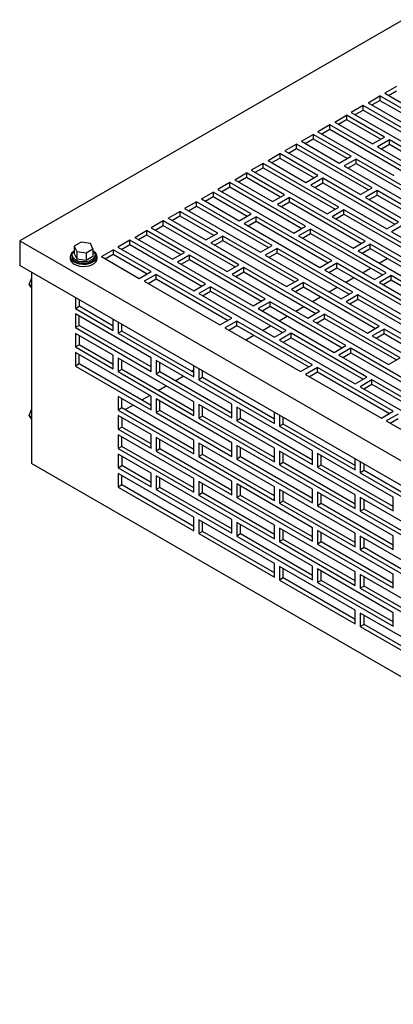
# Model space of a CAD drawing. Header units: inches. Extents: x 0 to 77, y 0 to 59.5.
# Tile 4 of 10: x 44.8 to 51.7, y 9.4 to 27.8. Entities that reach past the tile are written whole.
import ezdxf

# ---------------------------------------------------------------- set-up
doc = ezdxf.new("R2010")
doc.units = ezdxf.units.IN
doc.header["$LTSCALE"] = 7
doc.header["$MEASUREMENT"] = 0

msp = doc.modelspace()

# ---------------------------------------------------------------- linework, layer by layer
for p, q in [((51.92, 27.833), (44.76, 23.7)), ((51.793, 26.586), (51.573, 26.459)), ((51.643, 26.418), (51.793, 26.505)), ((51.263, 26.28), (51.484, 26.408)), ((51.334, 26.239), (51.484, 26.326)), ((52.191, 25.999), (51.484, 26.408)), ((51.484, 26.408), (51.484, 26.326)), ((51.484, 26.326), (52.12, 25.959)), ((51.573, 26.459), (52.987, 25.642)), ((51.171, 26.227), (50.95, 26.099)), ((51.021, 26.059), (51.171, 26.145)), ((52.585, 25.411), (51.171, 26.227)), ((51.171, 26.145), (51.171, 26.227)), ((51.171, 26.145), (52.515, 25.37)), ((51.263, 26.28), (51.97, 25.872)), ((50.641, 25.921), (50.862, 26.048)), ((50.712, 25.88), (50.862, 25.967)), ((51.569, 25.64), (50.862, 26.048)), ((50.862, 26.048), (50.862, 25.967)), ((50.862, 25.967), (51.498, 25.599)), ((50.95, 26.099), (52.364, 25.283)), ((50.549, 25.868), (50.328, 25.74)), ((50.399, 25.699), (50.549, 25.786)), ((51.963, 25.051), (50.549, 25.868)), ((50.549, 25.786), (50.549, 25.868)), ((50.549, 25.786), (51.892, 25.011)), ((50.641, 25.921), (51.348, 25.513)), ((50.019, 25.562), (50.24, 25.689)), ((50.089, 25.521), (50.24, 25.608)), ((50.947, 25.281), (50.24, 25.689)), ((50.24, 25.689), (50.24, 25.608)), ((50.24, 25.608), (50.876, 25.24)), ((50.328, 25.74), (51.742, 24.924)), ((51.348, 25.513), (51.569, 25.64)), ((51.661, 25.587), (51.44, 25.46)), ((53.075, 24.771), (51.661, 25.587)), ((51.661, 25.505), (51.661, 25.587)), ((49.927, 25.509), (49.706, 25.381)), ((49.776, 25.34), (49.927, 25.427)), ((51.341, 24.692), (49.927, 25.509)), ((49.927, 25.427), (49.927, 25.509)), ((49.927, 25.427), (51.27, 24.651)), ((50.019, 25.562), (50.726, 25.153)), ((51.44, 25.46), (52.854, 24.643)), ((51.511, 25.419), (51.661, 25.505)), ((51.661, 25.505), (53.004, 24.73)), ((49.396, 25.202), (49.617, 25.33)), ((49.396, 25.202), (50.103, 24.794)), ((49.467, 25.162), (49.617, 25.248)), ((50.324, 24.922), (49.617, 25.33)), ((49.617, 25.33), (49.617, 25.248)), ((49.617, 25.248), (50.254, 24.881)), ((49.706, 25.381), (51.12, 24.565)), ((50.726, 25.153), (50.947, 25.281)), ((51.039, 25.228), (50.818, 25.1)), ((52.453, 24.412), (51.039, 25.228)), ((51.039, 25.146), (51.039, 25.228)), ((49.304, 25.149), (49.083, 25.022)), ((49.083, 25.022), (50.498, 24.205)), ((49.154, 24.981), (49.304, 25.068)), ((50.719, 24.333), (49.304, 25.149)), ((49.304, 25.068), (49.304, 25.149)), ((49.304, 25.068), (50.648, 24.292)), ((50.818, 25.1), (52.232, 24.284)), ((50.888, 25.06), (51.039, 25.146)), ((51.039, 25.146), (52.382, 24.371)), ((48.774, 24.843), (48.995, 24.971)), ((48.774, 24.843), (49.481, 24.435)), ((48.845, 24.802), (48.995, 24.889)), ((49.702, 24.563), (48.995, 24.971)), ((48.995, 24.971), (48.995, 24.889)), ((48.995, 24.889), (49.631, 24.522)), ((50.103, 24.794), (50.324, 24.922)), ((50.416, 24.869), (50.195, 24.741)), ((51.831, 24.052), (50.416, 24.869)), ((50.416, 24.787), (50.416, 24.869)), ((48.682, 24.79), (48.461, 24.663)), ((48.461, 24.663), (49.875, 23.846)), ((48.532, 24.622), (48.682, 24.708)), ((50.096, 23.974), (48.682, 24.79)), ((48.682, 24.708), (48.682, 24.79)), ((48.682, 24.708), (50.026, 23.933)), ((50.195, 24.741), (51.61, 23.925)), ((50.266, 24.7), (50.416, 24.787)), ((50.416, 24.787), (51.76, 24.011)), ((51.12, 24.565), (51.341, 24.692)), ((48.152, 24.484), (48.373, 24.612)), ((48.152, 24.484), (48.859, 24.076)), ((48.223, 24.443), (48.373, 24.53)), ((49.08, 24.203), (48.373, 24.612)), ((48.373, 24.612), (48.373, 24.53)), ((48.373, 24.53), (49.009, 24.163)), ((49.481, 24.435), (49.702, 24.563)), ((49.794, 24.509), (49.573, 24.382)), ((51.208, 23.693), (49.794, 24.509)), ((49.794, 24.428), (49.794, 24.509)), ((51.433, 24.639), (51.212, 24.512)), ((51.212, 24.512), (52.626, 23.695)), ((51.283, 24.471), (51.433, 24.557)), ((52.847, 23.823), (51.433, 24.639)), ((51.433, 24.557), (51.433, 24.639)), ((51.433, 24.557), (52.776, 23.782)), ((48.06, 24.431), (47.839, 24.303)), ((47.839, 24.303), (49.253, 23.487)), ((47.91, 24.263), (48.06, 24.349)), ((49.474, 23.614), (48.06, 24.431)), ((48.06, 24.349), (48.06, 24.431)), ((48.06, 24.349), (49.403, 23.574)), ((49.573, 24.382), (50.987, 23.566)), ((49.644, 24.341), (49.794, 24.428)), ((49.794, 24.428), (51.138, 23.652)), ((50.498, 24.205), (50.719, 24.333)), ((47.53, 24.125), (47.751, 24.252)), ((47.53, 24.125), (48.237, 23.717)), ((47.6, 24.084), (47.751, 24.171)), ((48.458, 23.844), (47.751, 24.252)), ((47.751, 24.252), (47.751, 24.171)), ((47.751, 24.171), (48.387, 23.803)), ((48.859, 24.076), (49.08, 24.203)), ((49.172, 24.15), (48.951, 24.023)), ((50.586, 23.334), (49.172, 24.15)), ((49.172, 24.069), (49.172, 24.15)), ((50.811, 24.28), (50.59, 24.152)), ((50.59, 24.152), (52.004, 23.336)), ((50.66, 24.111), (50.811, 24.198)), ((52.225, 23.463), (50.811, 24.28)), ((50.811, 24.198), (50.811, 24.28)), ((50.811, 24.198), (52.154, 23.423)), ((47.438, 24.072), (47.217, 23.944)), ((47.217, 23.944), (48.631, 23.128)), ((47.287, 23.903), (47.438, 23.99)), ((48.852, 23.255), (47.438, 24.072)), ((47.438, 23.99), (47.438, 24.072)), ((47.438, 23.99), (48.781, 23.214)), ((48.951, 24.023), (50.365, 23.206)), ((49.022, 23.982), (49.172, 24.069)), ((49.172, 24.069), (50.515, 23.293)), ((49.875, 23.846), (50.096, 23.974)), ((50.188, 23.921), (49.967, 23.793)), ((51.603, 23.104), (50.188, 23.921)), ((50.188, 23.839), (50.188, 23.921)), ((51.61, 23.925), (51.831, 24.052)), ((51.923, 23.999), (51.702, 23.872)), ((46.907, 23.766), (47.128, 23.893)), ((46.907, 23.766), (47.614, 23.357)), ((46.978, 23.725), (47.128, 23.811)), ((47.835, 23.485), (47.128, 23.893)), ((47.128, 23.893), (47.128, 23.811)), ((47.128, 23.811), (47.765, 23.444)), ((48.237, 23.717), (48.458, 23.844)), ((48.55, 23.791), (48.329, 23.663)), ((49.964, 22.975), (48.55, 23.791)), ((48.55, 23.709), (48.55, 23.791)), ((49.967, 23.793), (51.382, 22.977)), ((50.038, 23.752), (50.188, 23.839)), ((50.188, 23.839), (51.532, 23.063)), ((51.702, 23.872), (53.116, 23.055)), ((44.76, 23.7), (64.913, 12.066)), ((44.76, 23.7), (44.76, 23.24)), ((45.907, 23.676), (45.779, 23.603)), ((45.779, 23.603), (45.826, 23.502)), ((45.779, 23.603), (45.779, 23.466)), ((46.081, 23.65), (45.907, 23.676)), ((46, 23.475), (46.128, 23.549)), ((46.128, 23.549), (46.081, 23.65)), ((46.128, 23.549), (46.128, 23.412)), ((46.815, 23.712), (46.594, 23.585)), ((46.594, 23.585), (48.009, 22.768)), ((46.665, 23.544), (46.815, 23.631)), ((48.23, 22.896), (46.815, 23.712)), ((46.815, 23.631), (46.815, 23.712)), ((46.815, 23.631), (48.159, 22.855)), ((48.329, 23.663), (49.743, 22.847)), ((48.399, 23.623), (48.55, 23.709)), ((48.55, 23.709), (49.893, 22.934)), ((49.253, 23.487), (49.474, 23.614)), ((49.566, 23.561), (49.345, 23.434)), ((50.98, 22.745), (49.566, 23.561)), ((49.566, 23.48), (49.566, 23.561)), ((50.987, 23.566), (51.208, 23.693)), ((51.3, 23.64), (51.079, 23.512)), ((51.15, 23.472), (51.3, 23.558)), ((52.714, 22.824), (51.3, 23.64)), ((51.3, 23.558), (51.3, 23.64)), ((51.3, 23.558), (52.644, 22.783)), ((45.704, 23.409), (45.704, 23.368)), ((45.735, 23.439), (45.735, 23.409)), ((45.779, 23.466), (45.826, 23.365)), ((45.826, 23.502), (46, 23.475)), ((45.826, 23.502), (45.826, 23.365)), ((45.826, 23.365), (46, 23.338)), ((46, 23.475), (46, 23.338)), ((46, 23.338), (46.128, 23.412)), ((46.172, 23.409), (46.172, 23.439)), ((46.204, 23.368), (46.204, 23.409)), ((46.285, 23.406), (46.506, 23.534)), ((46.285, 23.406), (46.992, 22.998)), ((46.356, 23.365), (46.506, 23.452)), ((47.213, 23.126), (46.506, 23.534)), ((46.506, 23.534), (46.506, 23.452)), ((46.506, 23.452), (47.142, 23.085)), ((47.614, 23.357), (47.835, 23.485)), ((47.927, 23.432), (47.706, 23.304)), ((49.342, 22.615), (47.927, 23.432)), ((47.927, 23.35), (47.927, 23.432)), ((49.345, 23.434), (50.759, 22.617)), ((49.416, 23.393), (49.566, 23.48)), ((49.566, 23.48), (50.91, 22.704)), ((51.079, 23.512), (52.494, 22.696)), ((51.471, 23.287), (51.621, 23.373)), ((64.913, 11.607), (44.76, 23.24)), ((47.706, 23.304), (49.121, 22.488)), ((47.777, 23.263), (47.927, 23.35)), ((47.927, 23.35), (49.271, 22.575)), ((48.631, 23.128), (48.852, 23.255)), ((48.944, 23.202), (48.723, 23.075)), ((50.358, 22.386), (48.944, 23.202)), ((48.944, 23.121), (48.944, 23.202)), ((50.365, 23.206), (50.586, 23.334)), ((50.678, 23.281), (50.457, 23.153)), ((50.528, 23.112), (50.678, 23.199)), ((52.092, 22.464), (50.678, 23.281)), ((50.678, 23.199), (50.678, 23.281)), ((50.678, 23.199), (52.022, 22.424)), ((51.158, 23.106), (51.308, 23.193)), ((44.939, 22.888), (44.981, 22.997)), ((44.981, 23.113), (44.981, 19.54)), ((46.992, 22.998), (47.213, 23.126)), ((47.305, 23.073), (47.084, 22.945)), ((48.719, 22.256), (47.305, 23.073)), ((47.305, 22.991), (47.305, 23.073)), ((48.723, 23.075), (50.137, 22.258)), ((48.794, 23.034), (48.944, 23.121)), ((48.944, 23.121), (50.287, 22.345)), ((50.457, 23.153), (51.871, 22.337)), ((50.848, 22.927), (50.999, 23.014)), ((51.382, 22.977), (51.603, 23.104)), ((51.694, 23.051), (51.474, 22.924)), ((53.109, 22.235), (51.694, 23.051)), ((51.694, 22.97), (51.694, 23.051)), ((44.939, 22.888), (44.981, 22.863)), ((44.981, 22.828), (44.939, 22.888)), ((47.084, 22.945), (48.498, 22.129)), ((47.155, 22.904), (47.305, 22.991)), ((47.305, 22.991), (48.649, 22.215)), ((48.009, 22.768), (48.23, 22.896)), ((48.322, 22.843), (48.101, 22.715)), ((49.736, 22.027), (48.322, 22.843)), ((48.322, 22.761), (48.322, 22.843)), ((49.743, 22.847), (49.964, 22.975)), ((50.056, 22.922), (49.835, 22.794)), ((49.906, 22.753), (50.056, 22.84)), ((51.47, 22.105), (50.056, 22.922)), ((50.056, 22.84), (50.056, 22.922)), ((50.056, 22.84), (51.399, 22.064)), ((50.535, 22.747), (50.686, 22.833)), ((51.474, 22.924), (52.888, 22.107)), ((51.544, 22.883), (51.694, 22.97)), ((51.694, 22.97), (53.038, 22.194)), ((45.799, 22.641), (45.799, 22.437)), ((48.101, 22.715), (49.515, 21.899)), ((48.171, 22.675), (48.322, 22.761)), ((48.322, 22.761), (49.665, 21.986)), ((49.835, 22.794), (51.249, 21.978)), ((50.226, 22.568), (50.376, 22.655)), ((50.759, 22.617), (50.98, 22.745)), ((51.072, 22.692), (50.851, 22.564)), ((52.486, 21.876), (51.072, 22.692)), ((51.072, 22.61), (51.072, 22.692)), ((45.799, 22.437), (45.87, 22.478)), ((45.87, 22.6), (45.87, 22.478)), ((46.506, 22.11), (45.87, 22.478)), ((49.121, 22.488), (49.342, 22.615)), ((49.434, 22.562), (49.213, 22.435)), ((49.283, 22.394), (49.434, 22.481)), ((50.848, 21.746), (49.434, 22.562)), ((49.434, 22.481), (49.434, 22.562)), ((49.434, 22.481), (50.777, 21.705)), ((49.913, 22.388), (50.063, 22.474)), ((50.851, 22.564), (52.265, 21.748)), ((50.922, 22.524), (51.072, 22.61)), ((51.072, 22.61), (52.416, 21.835)), ((45.799, 22.437), (46.506, 22.029)), ((47.213, 21.518), (45.799, 22.335)), ((45.799, 22.335), (45.799, 22.079)), ((45.87, 22.12), (45.87, 22.294)), ((49.213, 22.435), (50.627, 21.618)), ((49.604, 22.209), (49.754, 22.296)), ((50.137, 22.258), (50.358, 22.386)), ((50.45, 22.333), (50.229, 22.205)), ((51.864, 21.516), (50.45, 22.333)), ((50.45, 22.251), (50.45, 22.333)), ((45.87, 22.12), (45.799, 22.079)), ((45.799, 22.079), (47.213, 21.263)), ((47.213, 21.345), (45.87, 22.12)), ((46.506, 22.029), (46.506, 22.233)), ((46.598, 22.18), (46.598, 21.975)), ((46.669, 22.016), (46.669, 22.139)), ((48.498, 22.129), (48.719, 22.256)), ((48.811, 22.203), (48.59, 22.076)), ((48.59, 22.076), (50.004, 21.259)), ((48.661, 22.035), (48.811, 22.121)), ((50.225, 21.387), (48.811, 22.203)), ((48.811, 22.121), (48.811, 22.203)), ((48.811, 22.121), (50.155, 21.346)), ((49.291, 22.028), (49.441, 22.115)), ((50.229, 22.205), (51.643, 21.389)), ((50.3, 22.164), (50.45, 22.251)), ((50.45, 22.251), (51.793, 21.476)), ((51.249, 21.978), (51.47, 22.105)), ((46.506, 21.565), (45.799, 21.973)), ((45.799, 21.973), (45.799, 21.718)), ((45.87, 21.933), (45.87, 21.759)), ((46.669, 22.016), (46.598, 21.975)), ((46.598, 21.975), (48.012, 21.159)), ((48.012, 21.241), (46.669, 22.016)), ((48.982, 21.85), (49.132, 21.936)), ((49.515, 21.899), (49.736, 22.027)), ((49.828, 21.974), (49.607, 21.846)), ((49.677, 21.805), (49.828, 21.892)), ((51.242, 21.157), (49.828, 21.974)), ((49.828, 21.892), (49.828, 21.974)), ((49.828, 21.892), (51.171, 21.116)), ((51.562, 22.052), (51.341, 21.925)), ((51.341, 21.925), (52.755, 21.108)), ((51.412, 21.884), (51.562, 21.97)), ((52.976, 21.236), (51.562, 22.052)), ((51.562, 21.97), (51.562, 22.052)), ((51.562, 21.97), (52.905, 21.195)), ((45.799, 21.718), (45.87, 21.759)), ((45.799, 21.718), (46.506, 21.31)), ((46.506, 21.392), (45.87, 21.759)), ((49.607, 21.846), (51.021, 21.03)), ((50.627, 21.618), (50.848, 21.746)), ((47.213, 20.8), (45.799, 21.616)), ((45.799, 21.616), (45.799, 21.361)), ((45.87, 21.402), (45.87, 21.575)), ((46.506, 21.31), (46.506, 21.565)), ((50.94, 21.693), (50.719, 21.565)), ((50.719, 21.565), (52.133, 20.749)), ((50.789, 21.524), (50.94, 21.611)), ((52.354, 20.876), (50.94, 21.693)), ((50.94, 21.611), (50.94, 21.693)), ((50.94, 21.611), (52.283, 20.836)), ((45.87, 21.402), (45.799, 21.361)), ((45.799, 21.361), (47.213, 20.545)), ((47.213, 20.626), (45.87, 21.402)), ((46.598, 21.512), (46.598, 21.257)), ((48.012, 20.696), (46.598, 21.512)), ((46.669, 21.298), (46.669, 21.471)), ((47.213, 21.263), (47.213, 21.518)), ((47.305, 21.465), (47.305, 21.21)), ((48.719, 20.649), (47.305, 21.465)), ((47.376, 21.251), (47.376, 21.424)), ((48.012, 21.159), (48.012, 21.363)), ((50.004, 21.259), (50.225, 21.387)), ((51.643, 21.389), (51.864, 21.516)), ((46.669, 21.298), (46.598, 21.257)), ((46.598, 21.257), (48.012, 20.44)), ((48.012, 20.522), (46.669, 21.298)), ((47.376, 21.251), (47.305, 21.21)), ((47.305, 21.21), (48.719, 20.394)), ((48.719, 20.475), (47.376, 21.251)), ((47.66, 21.087), (47.81, 21.174)), ((47.969, 21.265), (48.012, 21.29)), ((48.104, 21.31), (48.104, 21.106)), ((48.175, 21.147), (48.175, 21.269)), ((50.317, 21.334), (50.096, 21.206)), ((50.096, 21.206), (51.511, 20.39)), ((50.167, 21.165), (50.317, 21.252)), ((51.732, 20.517), (50.317, 21.334)), ((50.317, 21.252), (50.317, 21.334)), ((50.317, 21.252), (51.661, 20.476)), ((51.021, 21.03), (51.242, 21.157)), ((47.347, 20.906), (47.497, 20.993)), ((48.175, 21.147), (48.104, 21.106)), ((48.104, 21.106), (49.518, 20.29)), ((49.518, 20.371), (48.175, 21.147)), ((51.334, 21.104), (51.113, 20.976)), ((51.113, 20.976), (52.527, 20.16)), ((51.184, 20.936), (51.334, 21.022)), ((52.748, 20.288), (51.334, 21.104)), ((51.334, 21.022), (51.334, 21.104)), ((51.334, 21.022), (52.677, 20.247)), ((48.012, 19.977), (46.598, 20.793)), ((46.598, 20.793), (46.598, 20.538)), ((47.038, 20.728), (47.188, 20.814)), ((47.213, 20.545), (47.213, 20.8)), ((46.669, 20.579), (46.669, 20.753)), ((46.725, 20.547), (46.875, 20.634)), ((47.305, 20.747), (47.305, 20.491)), ((48.719, 19.93), (47.305, 20.747)), ((47.376, 20.532), (47.376, 20.706)), ((48.012, 20.44), (48.012, 20.696)), ((48.104, 20.643), (48.104, 20.387)), ((49.518, 19.826), (48.104, 20.643)), ((48.719, 20.394), (48.719, 20.649)), ((44.939, 20.438), (44.981, 20.547)), ((44.939, 20.438), (44.981, 20.414)), ((44.981, 20.378), (44.939, 20.438)), ((46.669, 20.579), (46.598, 20.538)), ((46.598, 20.538), (48.012, 19.722)), ((47.213, 20.081), (46.598, 20.436)), ((46.598, 20.436), (46.598, 20.181)), ((48.012, 19.804), (46.669, 20.579)), ((47.376, 20.532), (47.305, 20.491)), ((47.305, 20.491), (48.719, 19.675)), ((48.719, 19.757), (47.376, 20.532)), ((48.175, 20.428), (48.104, 20.387)), ((48.175, 20.428), (48.175, 20.602)), ((49.518, 19.653), (48.175, 20.428)), ((48.811, 20.596), (48.811, 20.341)), ((50.225, 19.779), (48.811, 20.596)), ((48.882, 20.381), (48.882, 20.555)), ((49.518, 20.29), (49.518, 20.494)), ((49.61, 20.441), (49.61, 20.236)), ((51.511, 20.39), (51.732, 20.517)), ((51.824, 20.464), (51.603, 20.337)), ((46.669, 20.395), (46.669, 20.222)), ((48.104, 20.387), (49.518, 19.571)), ((48.882, 20.381), (48.811, 20.341)), ((48.811, 20.341), (50.225, 19.524)), ((50.225, 19.606), (48.882, 20.381)), ((49.681, 20.277), (49.61, 20.236)), ((49.61, 20.236), (51.024, 19.42)), ((49.681, 20.277), (49.681, 20.4)), ((51.024, 19.502), (49.681, 20.277)), ((51.603, 20.337), (53.017, 19.52)), ((51.673, 20.296), (51.824, 20.383)), ((46.598, 20.181), (46.669, 20.222)), ((46.598, 20.181), (47.213, 19.826)), ((48.012, 19.259), (46.598, 20.075)), ((46.598, 20.075), (46.598, 19.82)), ((47.213, 19.908), (46.669, 20.222)), ((47.213, 19.826), (47.213, 20.081)), ((46.669, 19.861), (46.669, 20.034)), ((47.305, 20.028), (47.305, 19.773)), ((48.719, 19.212), (47.305, 20.028)), ((47.376, 19.814), (47.376, 19.987)), ((48.012, 19.722), (48.012, 19.977)), ((48.104, 19.924), (48.104, 19.669)), ((49.518, 19.108), (48.104, 19.924)), ((48.175, 19.71), (48.175, 19.883)), ((48.719, 19.675), (48.719, 19.93)), ((48.811, 19.877), (48.811, 19.622)), ((50.225, 19.061), (48.811, 19.877)), ((46.669, 19.861), (46.598, 19.82)), ((46.598, 19.82), (48.012, 19.003)), ((47.213, 19.363), (46.598, 19.718)), ((46.598, 19.718), (46.598, 19.463)), ((48.012, 19.085), (46.669, 19.861)), ((47.376, 19.814), (47.305, 19.773)), ((47.305, 19.773), (48.719, 18.956)), ((48.719, 19.038), (47.376, 19.814)), ((48.175, 19.71), (48.104, 19.669)), ((49.518, 18.934), (48.175, 19.71)), ((48.882, 19.663), (48.882, 19.836)), ((49.518, 19.571), (49.518, 19.826)), ((49.61, 19.773), (49.61, 19.518)), ((51.024, 18.957), (49.61, 19.773)), ((49.681, 19.559), (49.681, 19.732)), ((50.225, 19.524), (50.225, 19.779)), ((50.317, 19.726), (50.317, 19.471)), ((51.732, 18.91), (50.317, 19.726)), ((50.388, 19.512), (50.388, 19.685)), ((64.78, 8.111), (44.981, 19.54)), ((46.598, 19.463), (46.669, 19.503)), ((46.669, 19.677), (46.669, 19.503)), ((47.213, 19.189), (46.669, 19.503)), ((48.104, 19.669), (49.518, 18.852)), ((48.882, 19.663), (48.811, 19.622)), ((48.811, 19.622), (50.225, 18.806)), ((50.225, 18.887), (48.882, 19.663)), ((49.681, 19.559), (49.61, 19.518)), ((49.61, 19.518), (51.024, 18.702)), ((51.024, 18.783), (49.681, 19.559)), ((50.388, 19.512), (50.317, 19.471)), ((51.732, 18.736), (50.388, 19.512)), ((51.024, 19.42), (51.024, 19.624)), ((51.116, 19.571), (51.116, 19.367)), ((51.187, 19.408), (51.187, 19.53)), ((46.598, 19.463), (47.213, 19.107)), ((48.012, 18.54), (46.598, 19.356)), ((46.598, 19.356), (46.598, 19.101)), ((46.669, 19.142), (46.669, 19.316)), ((47.213, 19.107), (47.213, 19.363)), ((50.317, 19.471), (51.732, 18.655)), ((51.187, 19.408), (51.116, 19.367)), ((51.116, 19.367), (52.531, 18.551)), ((52.531, 18.632), (51.187, 19.408)), ((46.669, 19.142), (46.598, 19.101)), ((48.012, 18.366), (46.669, 19.142)), ((47.305, 19.31), (47.305, 19.054)), ((48.719, 18.493), (47.305, 19.31)), ((47.376, 19.095), (47.376, 19.269)), ((48.012, 19.003), (48.012, 19.259)), ((48.104, 19.205), (48.104, 18.95)), ((49.518, 18.389), (48.104, 19.205)), ((48.175, 18.991), (48.175, 19.165)), ((48.719, 18.956), (48.719, 19.212)), ((48.811, 19.159), (48.811, 18.903)), ((50.225, 18.342), (48.811, 19.159)), ((46.598, 19.101), (48.012, 18.285)), ((47.376, 19.095), (47.305, 19.054)), ((47.305, 19.054), (48.719, 18.238)), ((48.719, 18.32), (47.376, 19.095)), ((48.175, 18.991), (48.104, 18.95)), ((48.104, 18.95), (49.518, 18.134)), ((49.518, 18.216), (48.175, 18.991)), ((48.882, 18.944), (48.882, 19.118)), ((49.518, 18.852), (49.518, 19.108)), ((49.61, 19.055), (49.61, 18.799)), ((51.024, 18.238), (49.61, 19.055)), ((49.681, 18.84), (49.681, 19.014)), ((50.225, 18.806), (50.225, 19.061)), ((50.317, 19.008), (50.317, 18.752)), ((51.732, 18.191), (50.317, 19.008)), ((50.388, 18.793), (50.388, 18.967)), ((51.024, 18.702), (51.024, 18.957)), ((48.882, 18.944), (48.811, 18.903)), ((48.811, 18.903), (50.225, 18.087)), ((50.225, 18.169), (48.882, 18.944)), ((49.681, 18.84), (49.61, 18.799)), ((49.61, 18.799), (51.024, 17.983)), ((51.024, 18.065), (49.681, 18.84)), ((50.388, 18.793), (50.317, 18.752)), ((51.732, 18.018), (50.388, 18.793)), ((51.116, 18.904), (51.116, 18.648)), ((52.531, 18.087), (51.116, 18.904)), ((51.187, 18.689), (51.187, 18.863)), ((51.732, 18.655), (51.732, 18.91)), ((50.317, 18.752), (51.732, 17.936)), ((51.187, 18.689), (51.116, 18.648)), ((51.116, 18.648), (52.531, 17.832)), ((52.531, 17.914), (51.187, 18.689)), ((48.012, 18.285), (48.012, 18.54)), ((48.104, 18.487), (48.104, 18.232)), ((49.518, 17.671), (48.104, 18.487)), ((48.175, 18.273), (48.175, 18.446)), ((48.719, 18.238), (48.719, 18.493)), ((48.811, 18.44), (48.811, 18.185)), ((50.225, 17.624), (48.811, 18.44)), ((48.882, 18.226), (48.882, 18.399)), ((48.175, 18.273), (48.104, 18.232)), ((48.104, 18.232), (49.518, 17.415)), ((49.518, 17.497), (48.175, 18.273)), ((48.882, 18.226), (48.811, 18.185)), ((50.225, 17.45), (48.882, 18.226)), ((49.518, 18.134), (49.518, 18.389)), ((49.61, 18.336), (49.61, 18.081)), ((51.024, 17.52), (49.61, 18.336)), ((49.681, 18.122), (49.681, 18.295)), ((50.225, 18.087), (50.225, 18.342)), ((50.317, 18.289), (50.317, 18.034)), ((51.732, 17.473), (50.317, 18.289)), ((50.388, 18.075), (50.388, 18.248)), ((51.024, 17.983), (51.024, 18.238)), ((48.811, 18.185), (50.225, 17.368)), ((49.681, 18.122), (49.61, 18.081)), ((49.61, 18.081), (51.024, 17.264)), ((51.024, 17.346), (49.681, 18.122)), ((50.388, 18.075), (50.317, 18.034)), ((50.317, 18.034), (51.732, 17.218)), ((51.732, 17.299), (50.388, 18.075)), ((51.116, 18.185), (51.116, 17.93)), ((52.531, 17.369), (51.116, 18.185)), ((51.187, 17.971), (51.187, 18.144)), ((51.732, 17.936), (51.732, 18.191)), ((51.187, 17.971), (51.116, 17.93)), ((51.116, 17.93), (52.531, 17.113)), ((52.531, 17.195), (51.187, 17.971)), ((49.518, 17.415), (49.518, 17.671)), ((49.61, 17.617), (49.61, 17.362)), ((51.024, 16.801), (49.61, 17.617)), ((49.681, 17.403), (49.681, 17.577)), ((50.225, 17.368), (50.225, 17.624)), ((50.317, 17.571), (50.317, 17.315)), ((51.732, 16.754), (50.317, 17.571)), ((50.388, 17.356), (50.388, 17.53)), ((51.024, 17.264), (51.024, 17.52)), ((49.681, 17.403), (49.61, 17.362)), ((49.61, 17.362), (51.024, 16.546)), ((51.024, 16.628), (49.681, 17.403)), ((50.388, 17.356), (50.317, 17.315)), ((50.317, 17.315), (51.732, 16.499)), ((51.732, 16.581), (50.388, 17.356)), ((51.116, 17.467), (51.116, 17.211)), ((52.531, 16.65), (51.116, 17.467)), ((51.187, 17.252), (51.187, 17.426)), ((51.732, 17.218), (51.732, 17.473)), ((51.187, 17.252), (51.116, 17.211)), ((51.116, 17.211), (52.531, 16.395)), ((52.531, 16.477), (51.187, 17.252)), ((51.024, 16.546), (51.024, 16.801)), ((51.116, 16.748), (51.116, 16.493)), ((52.531, 15.932), (51.116, 16.748)), ((51.732, 16.499), (51.732, 16.754)), ((51.187, 16.534), (51.187, 16.707)), ((51.187, 16.534), (51.116, 16.493)), ((51.116, 16.493), (52.531, 15.676)), ((52.531, 15.758), (51.187, 16.534))]:
    msp.add_line(p, q)
at = {"flags": 128}
for points in [[(45.767, 23.505), (45.757, 23.498), (45.726, 23.468), (45.708, 23.435), (45.704, 23.4), (45.715, 23.366), (45.74, 23.334), (45.777, 23.307)], [(45.779, 23.515), (45.764, 23.502), (45.742, 23.472), (45.735, 23.439), (45.742, 23.406), (45.764, 23.376), (45.799, 23.35)], [(45.777, 23.307), (45.824, 23.285), (45.879, 23.271), (45.939, 23.265), (45.999, 23.267), (46.056, 23.277), (46.108, 23.295), (46.15, 23.32), (46.182, 23.35), (46.2, 23.383), (46.203, 23.418), (46.192, 23.452), (46.168, 23.484), (46.14, 23.505)], [(45.777, 23.266), (45.824, 23.245), (45.879, 23.23), (45.939, 23.224), (45.999, 23.226), (46.056, 23.236), (46.108, 23.254), (46.15, 23.279), (46.182, 23.309), (46.2, 23.342), (46.204, 23.368)], [(45.799, 23.35), (45.844, 23.33), (45.897, 23.317), (45.954, 23.313), (46.01, 23.317), (46.063, 23.33), (46.108, 23.35), (46.143, 23.376), (46.165, 23.406), (46.172, 23.439), (46.165, 23.472), (46.143, 23.502), (46.128, 23.515)], [(45.799, 23.32), (45.844, 23.3), (45.897, 23.287), (45.954, 23.283), (46.01, 23.287), (46.063, 23.3), (46.108, 23.32), (46.143, 23.346), (46.165, 23.376), (46.172, 23.409)]]:
    msp.add_lwpolyline(points, dxfattribs=at)
for centre, radius, start, end in [((45.825, 23.377), 0.121, 184.4583, 246.8619), ((45.844, 23.42), 0.11, 185.6298, 245.6904)]:
    msp.add_arc(centre, radius, start, end)

doc.saveas('drawing.dxf')
